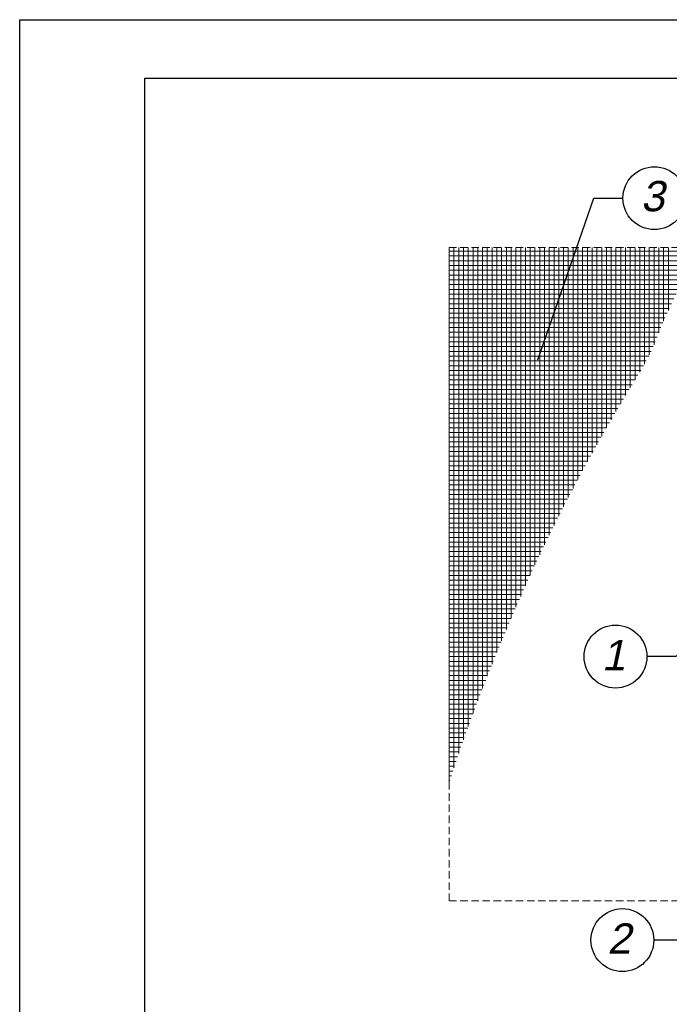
# Model space of a CAD drawing. Header units: millimetres. Extents: x -94648 to 68781, y -29623 to 11990.
# Tile 157 of 181: x 27147 to 27926, y -3176 to -1996. Entities that reach past the tile are written whole.
import ezdxf

# ---------------------------------------------------------------- set-up
doc = ezdxf.new("R2010")
doc.units = ezdxf.units.MM
doc.linetypes.add('DASHED', pattern=[19.05, 12.7, -6.35])
doc.layers.add('ATLAS siatka', color=251, linetype='Continuous', lineweight=5)
doc.layers.add('pomoc', color=3, linetype='Continuous', lineweight=13)
doc.layers.add('opisy', color=2, linetype='Continuous')
doc.layers.add('TABELKA', color=7, linetype='Continuous')
doc.styles.add('ATLAS', font='arial.ttf', dxfattribs={"oblique": 12})
doc.styles.get("Standard").update_dxf_attribs({"font": 'arial.ttf'})
doc.dimstyles.new('ISO-25', dxfattribs={"dimtxt": 2.5, "dimasz": 2.5, "dimexe": 1.25, "dimexo": 0.625, "dimtad": 1, "dimtxsty": 'Standard', "dimcen": 2.5, "dimadec": 0, "dimazin": 0, "dimtfac": 1, "dimtmove": 0, "dimatfit": 3, "dimfxl": 1, "dimarcsym": 0})

msp = doc.modelspace()

# ---------------------------------------------------------------- linework, layer by layer
for p, q in [((27835.89588, -2210.29907), (27870.67574, -2210.29907)), ((27934.18157, -2759.59439), (27899.40171, -2759.59439))]:
    msp.add_line(p, q)
at = {"layer": 'ATLAS siatka'}
for p, q in [((27866.21869, -2273.87181), (27662.29524, -2273.87181)), ((27662.3097, -2350.50006), (27662.3097, -2269.31614)), ((27668.02368, -2350.50006), (27668.02368, -2269.31614)), ((27673.73767, -2350.50006), (27673.73767, -2269.31614)), ((27679.45165, -2350.50006), (27679.45165, -2269.31614)), ((27685.16563, -2350.50006), (27685.16563, -2269.31614)), ((27690.87961, -2350.50006), (27690.87961, -2269.31614)), ((27696.59359, -2350.50006), (27696.59359, -2269.31614)), ((27702.30757, -2350.50006), (27702.30757, -2269.31614)), ((27708.02155, -2350.50006), (27708.02155, -2269.31614)), ((27713.73553, -2350.50006), (27713.73553, -2269.31614)), ((27719.44951, -2350.50006), (27719.44951, -2269.31614)), ((27725.16349, -2350.50006), (27725.16349, -2269.31614)), ((27730.87747, -2350.50006), (27730.87747, -2269.31614)), ((27736.59145, -2350.50006), (27736.59145, -2269.31614)), ((27742.30543, -2350.50006), (27742.30543, -2269.31614)), ((27748.01941, -2350.50006), (27748.01941, -2269.31614)), ((27753.73339, -2350.50006), (27753.73339, -2269.31614)), ((27759.44737, -2350.50006), (27759.44737, -2269.31614)), ((27765.16135, -2350.50006), (27765.16135, -2269.31614)), ((27770.87533, -2350.50006), (27770.87533, -2269.31614)), ((27776.58931, -2350.50006), (27776.58931, -2269.31614)), ((27782.30329, -2350.50006), (27782.30329, -2269.31614)), ((27788.01727, -2350.50006), (27788.01727, -2269.31614)), ((27793.73125, -2350.50006), (27793.73125, -2269.31614)), ((27799.44523, -2350.50006), (27799.44523, -2269.31614)), ((27805.15921, -2350.50006), (27805.15921, -2269.31614)), ((27810.87319, -2350.50006), (27810.87319, -2269.31614)), ((27816.58717, -2350.50006), (27816.58717, -2269.31614)), ((27822.30115, -2350.50006), (27822.30115, -2269.31614)), ((27828.01513, -2350.50006), (27828.01513, -2269.31614)), ((27833.72911, -2350.50006), (27833.72911, -2269.31614)), ((27839.44309, -2350.50006), (27839.44309, -2269.31614)), ((27845.15708, -2350.50006), (27845.15708, -2269.31614)), ((27850.87106, -2350.50006), (27850.87106, -2269.31614)), ((27856.58504, -2350.50006), (27856.58504, -2269.31614)), ((27862.29902, -2350.50006), (27862.29902, -2269.31614)), ((27952.44023, -2273.87181), (27866.21869, -2273.87181)), ((27868.013, -2350.50006), (27868.013, -2269.31614)), ((27873.72698, -2350.50006), (27873.72698, -2269.31614)), ((27879.44096, -2350.50006), (27879.44096, -2269.31614)), ((27885.15494, -2350.50006), (27885.15494, -2269.31614)), ((27890.86892, -2350.50006), (27890.86892, -2269.31614)), ((27896.5829, -2350.50006), (27896.5829, -2269.31614)), ((27902.29688, -2350.50006), (27902.29688, -2269.31614)), ((27908.01086, -2350.50006), (27908.01086, -2269.31614)), ((27913.72484, -2350.50006), (27913.72484, -2269.31614)), ((27919.43882, -2350.50006), (27919.43882, -2269.31614)), ((27925.1528, -2344.7945), (27925.1528, -2269.31614)), ((27866.21869, -2279.58579), (27662.29524, -2279.58579)), ((27866.21869, -2285.29977), (27662.29524, -2285.29977)), ((27952.43259, -2279.58579), (27866.21869, -2279.58579)), ((27951.77187, -2285.29977), (27866.21869, -2285.29977)), ((27866.21869, -2291.01375), (27662.29524, -2291.01375)), ((27866.21869, -2296.72773), (27662.29524, -2296.72773)), ((27950.49321, -2291.01375), (27866.21869, -2291.01375)), ((27948.6485, -2296.72773), (27866.21869, -2296.72773)), ((27866.21869, -2302.44171), (27662.29524, -2302.44171)), ((27866.21869, -2308.15569), (27662.29524, -2308.15569)), ((27946.31061, -2302.44171), (27866.21869, -2302.44171)), ((27943.57833, -2308.15569), (27866.21869, -2308.15569)), ((27866.21869, -2313.86967), (27662.29524, -2313.86967)), ((27866.21869, -2319.58365), (27662.29524, -2319.58365)), ((27940.58188, -2313.86967), (27866.21869, -2313.86967)), ((27937.48863, -2319.58365), (27866.21869, -2319.58365)), ((27866.21869, -2325.29763), (27662.29524, -2325.29763)), ((27866.21869, -2331.01161), (27662.29524, -2331.01161)), ((27934.47015, -2325.29763), (27866.21869, -2325.29763)), ((27931.57347, -2331.01161), (27866.21869, -2331.01161)), ((27866.21869, -2336.72559), (27662.29524, -2336.72559)), ((27866.21869, -2342.43957), (27662.29524, -2342.43957)), ((27928.8099, -2336.72559), (27866.21869, -2336.72559)), ((27926.18934, -2342.43957), (27866.21869, -2342.43957)), ((27866.21869, -2348.15355), (27662.29524, -2348.15355)), ((27788.19603, -2353.86753), (27662.29524, -2353.86753)), ((27662.3097, -2505.65839), (27662.3097, -2350.50006)), ((27668.02368, -2505.65839), (27668.02368, -2350.50006)), ((27673.73767, -2505.65839), (27673.73767, -2350.50006)), ((27679.45165, -2505.65839), (27679.45165, -2350.50006)), ((27685.16563, -2505.65839), (27685.16563, -2350.50006)), ((27690.87961, -2505.65839), (27690.87961, -2350.50006)), ((27696.59359, -2505.65839), (27696.59359, -2350.50006)), ((27702.30757, -2505.65839), (27702.30757, -2350.50006)), ((27708.02155, -2505.65839), (27708.02155, -2350.50006)), ((27713.73553, -2505.65839), (27713.73553, -2350.50006)), ((27719.44951, -2505.65839), (27719.44951, -2350.50006)), ((27725.16349, -2505.65839), (27725.16349, -2350.50006)), ((27730.87747, -2505.65839), (27730.87747, -2350.50006)), ((27736.59145, -2505.65839), (27736.59145, -2350.50006)), ((27742.30543, -2505.65839), (27742.30543, -2350.50006)), ((27748.01941, -2505.65839), (27748.01941, -2350.50006)), ((27753.73339, -2505.65839), (27753.73339, -2350.50006)), ((27759.44737, -2505.65839), (27759.44737, -2350.50006)), ((27765.16135, -2505.65839), (27765.16135, -2350.50006)), ((27770.87533, -2505.65839), (27770.87533, -2350.50006)), ((27776.58931, -2505.65839), (27776.58931, -2350.50006)), ((27782.30329, -2505.65839), (27782.30329, -2350.50006)), ((27788.01727, -2505.65839), (27788.01727, -2350.50006)), ((27920.98232, -2353.86753), (27788.19603, -2353.86753)), ((27793.73125, -2505.65839), (27793.73125, -2350.50006)), ((27799.44523, -2505.65839), (27799.44523, -2350.50006)), ((27805.15921, -2505.65839), (27805.15921, -2350.50006)), ((27810.87319, -2505.65839), (27810.87319, -2350.50006)), ((27816.58717, -2505.65839), (27816.58717, -2350.50006)), ((27822.30115, -2505.65839), (27822.30115, -2350.50006)), ((27828.01513, -2505.65839), (27828.01513, -2350.50006)), ((27833.72911, -2505.65839), (27833.72911, -2350.50006)), ((27839.44309, -2505.65839), (27839.44309, -2350.50006)), ((27845.15708, -2495.61591), (27845.15708, -2350.50006)), ((27850.87106, -2485.65402), (27850.87106, -2350.50006)), ((27856.58504, -2475.80651), (27856.58504, -2350.50006)), ((27862.29902, -2466.0754), (27862.29902, -2350.50006)), ((27923.71935, -2348.15355), (27866.21869, -2348.15355)), ((27868.013, -2456.45646), (27868.013, -2350.50006)), ((27873.72698, -2446.93242), (27873.72698, -2350.50006)), ((27879.44096, -2437.50165), (27879.44096, -2350.50006)), ((27885.15494, -2428.1268), (27885.15494, -2350.50006)), ((27890.86892, -2418.71657), (27890.86892, -2350.50006)), ((27896.5829, -2409.02378), (27896.5829, -2350.50006)), ((27902.29688, -2398.42185), (27902.29688, -2350.50006)), ((27908.01086, -2385.87125), (27908.01086, -2350.50006)), ((27913.72484, -2371.61609), (27913.72484, -2350.50006)), ((27919.43882, -2357.5228), (27919.43882, -2350.50006)), ((27921.40429, -2353.86753), (27921.40352, -2353.86753)), ((27788.19603, -2359.58151), (27662.29524, -2359.58151)), ((27788.19603, -2365.29549), (27662.29524, -2365.29549)), ((27788.19603, -2371.00947), (27662.29524, -2371.00947)), ((27918.5786, -2359.58151), (27788.19603, -2359.58151)), ((27916.24761, -2365.29549), (27788.19603, -2365.29549)), ((27913.96563, -2371.00947), (27788.19603, -2371.00947)), ((27788.19603, -2376.72345), (27662.29524, -2376.72345)), ((27788.19603, -2382.43743), (27662.29524, -2382.43743)), ((27911.70512, -2376.72345), (27788.19603, -2376.72345)), ((27909.42084, -2382.43743), (27788.19603, -2382.43743)), ((27788.19603, -2388.15141), (27662.29524, -2388.15141)), ((27788.19603, -2393.86539), (27662.29524, -2393.86539)), ((27907.04999, -2388.15141), (27788.19603, -2388.15141)), ((27904.50896, -2393.86539), (27788.19603, -2393.86539)), ((27788.19603, -2399.57937), (27662.29524, -2399.57937)), ((27788.19603, -2405.29335), (27662.29524, -2405.29335)), ((27901.71405, -2399.57937), (27788.19603, -2399.57937)), ((27898.67615, -2405.29335), (27788.19603, -2405.29335)), ((27788.19603, -2411.00733), (27662.29524, -2411.00733)), ((27788.19603, -2416.72131), (27662.29524, -2416.72131)), ((27895.43937, -2411.00733), (27788.19603, -2411.00733)), ((27892.06964, -2416.72131), (27788.19603, -2416.72131)), ((27788.19603, -2422.43529), (27662.29524, -2422.43529)), ((27788.19603, -2428.14927), (27662.29524, -2428.14927)), ((27888.62008, -2422.43529), (27788.19603, -2422.43529)), ((27885.14123, -2428.14927), (27788.19603, -2428.14927)), ((27788.19603, -2433.86325), (27662.29524, -2433.86325)), ((27788.19603, -2439.57723), (27662.29524, -2439.57723)), ((27881.65577, -2433.86325), (27788.19603, -2433.86325)), ((27878.17801, -2439.57723), (27788.19603, -2439.57723)), ((27788.19603, -2445.29122), (27662.29524, -2445.29122)), ((27788.19603, -2451.0052), (27662.29524, -2451.0052)), ((27874.71654, -2445.29122), (27788.19603, -2445.29122)), ((27871.27551, -2451.0052), (27788.19603, -2451.0052)), ((27788.19603, -2456.71918), (27662.29524, -2456.71918)), ((27788.19603, -2462.43316), (27662.29524, -2462.43316)), ((27867.85601, -2456.71918), (27788.19603, -2456.71918)), ((27864.45751, -2462.43316), (27788.19603, -2462.43316)), ((27788.19603, -2468.14714), (27662.29524, -2468.14714)), ((27788.19603, -2473.86112), (27662.29524, -2473.86112)), ((27861.07834, -2468.14714), (27788.19603, -2468.14714)), ((27857.72294, -2473.86112), (27788.19603, -2473.86112)), ((27788.19603, -2479.5751), (27662.29524, -2479.5751)), ((27788.19603, -2485.28908), (27662.29524, -2485.28908)), ((27854.39394, -2479.5751), (27788.19603, -2479.5751)), ((27851.08098, -2485.28908), (27788.19603, -2485.28908)), ((27788.19603, -2491.00306), (27662.29524, -2491.00306)), ((27788.19603, -2496.71704), (27662.29524, -2496.71704)), ((27847.79416, -2491.00306), (27788.19603, -2491.00306)), ((27844.53086, -2496.71704), (27788.19603, -2496.71704)), ((27788.19603, -2502.43102), (27662.29524, -2502.43102)), ((27838.06726, -2508.145), (27662.29524, -2508.145)), ((27662.3097, -2660.81672), (27662.3097, -2505.65839)), ((27668.02368, -2660.81672), (27668.02368, -2505.65839)), ((27673.73767, -2660.81672), (27673.73767, -2505.65839)), ((27679.45165, -2660.81672), (27679.45165, -2505.65839)), ((27685.16563, -2660.81672), (27685.16563, -2505.65839)), ((27690.87961, -2660.81672), (27690.87961, -2505.65839)), ((27696.59359, -2660.81672), (27696.59359, -2505.65839)), ((27702.30757, -2660.81672), (27702.30757, -2505.65839)), ((27708.02155, -2660.81672), (27708.02155, -2505.65839)), ((27713.73553, -2660.81672), (27713.73553, -2505.65839)), ((27719.44951, -2660.81672), (27719.44951, -2505.65839)), ((27725.16349, -2660.81672), (27725.16349, -2505.65839)), ((27730.87747, -2660.81672), (27730.87747, -2505.65839)), ((27736.59145, -2660.81672), (27736.59145, -2505.65839)), ((27742.30543, -2660.81672), (27742.30543, -2505.65839)), ((27748.01941, -2660.81672), (27748.01941, -2505.65839)), ((27753.73339, -2660.81672), (27753.73339, -2505.65839)), ((27759.44737, -2660.81672), (27759.44737, -2505.65839)), ((27765.16135, -2649.80476), (27765.16135, -2505.65839)), ((27770.87533, -2637.68021), (27770.87533, -2505.65839)), ((27776.58931, -2625.7511), (27776.58931, -2505.65839)), ((27782.30329, -2614.02912), (27782.30329, -2505.65839)), ((27788.01727, -2602.50871), (27788.01727, -2505.65839)), ((27841.28132, -2502.43102), (27788.19603, -2502.43102)), ((27793.73125, -2591.15281), (27793.73125, -2505.65839)), ((27799.44523, -2579.95597), (27799.44523, -2505.65839)), ((27805.15921, -2568.91329), (27805.15921, -2505.65839)), ((27810.87319, -2558.02029), (27810.87319, -2505.65839)), ((27816.58717, -2547.27286), (27816.58717, -2505.65839)), ((27822.30115, -2536.68339), (27822.30115, -2505.65839)), ((27828.01513, -2526.22679), (27828.01513, -2505.65839)), ((27833.72911, -2515.89882), (27833.72911, -2505.65839)), ((27839.44309, -2505.6963), (27839.44309, -2505.65839)), ((27834.86066, -2513.85898), (27662.29524, -2513.85898)), ((27831.69098, -2519.57296), (27662.29524, -2519.57296)), ((27828.52951, -2525.28694), (27662.29524, -2525.28694)), ((27825.40226, -2531.00092), (27662.29524, -2531.00092)), ((27822.28415, -2536.7149), (27662.29524, -2536.7149)), ((27819.20094, -2542.42888), (27662.29524, -2542.42888)), ((27816.12408, -2548.14286), (27662.29524, -2548.14286)), ((27813.0865, -2553.85684), (27662.29524, -2553.85684)), ((27810.04892, -2559.57082), (27662.29524, -2559.57082)), ((27807.05815, -2565.2848), (27662.29524, -2565.2848)), ((27804.06779, -2570.99878), (27662.29524, -2570.99878)), ((27801.11483, -2576.71276), (27662.29524, -2576.71276)), ((27798.17328, -2582.42674), (27662.29524, -2582.42674)), ((27795.25529, -2588.14072), (27662.29524, -2588.14072)), ((27792.36417, -2593.8547), (27662.29524, -2593.8547)), ((27789.47806, -2599.56868), (27662.29524, -2599.56868)), ((27786.639, -2605.28266), (27662.29524, -2605.28266)), ((27783.79994, -2610.99664), (27662.29524, -2610.99664)), ((27780.99617, -2616.71063), (27662.29524, -2616.71063)), ((27778.21084, -2622.42461), (27662.29524, -2622.42461)), ((27775.43389, -2628.13859), (27662.29524, -2628.13859)), ((27772.70401, -2633.85257), (27662.29524, -2633.85257)), ((27769.97412, -2639.56655), (27662.29524, -2639.56655)), ((27767.27754, -2645.28053), (27662.29524, -2645.28053)), ((27764.60485, -2650.99451), (27662.29524, -2650.99451)), ((27761.93217, -2656.70849), (27662.29524, -2656.70849)), ((27711.06035, -2662.42247), (27662.29524, -2662.42247)), ((27662.3097, -2815.97505), (27662.3097, -2660.81672)), ((27668.02368, -2815.97505), (27668.02368, -2660.81672)), ((27673.73767, -2815.97505), (27673.73767, -2660.81672)), ((27679.45165, -2815.97505), (27679.45165, -2660.81672)), ((27685.16563, -2815.97505), (27685.16563, -2660.81672)), ((27690.87961, -2815.97505), (27690.87961, -2660.81672)), ((27696.59359, -2812.6205), (27696.59359, -2660.81672)), ((27702.30757, -2797.72682), (27702.30757, -2660.81672)), ((27708.02155, -2783.10599), (27708.02155, -2660.81672)), ((27759.31534, -2662.42247), (27711.06035, -2662.42247)), ((27713.73553, -2768.75511), (27713.73553, -2660.81672)), ((27719.44951, -2754.65562), (27719.44951, -2660.81672)), ((27725.16349, -2740.78459), (27725.16349, -2660.81672)), ((27730.87747, -2727.13279), (27730.87747, -2660.81672)), ((27736.59145, -2713.69386), (27736.59145, -2660.81672)), ((27742.30543, -2700.46375), (27742.30543, -2660.81672)), ((27748.01941, -2687.44049), (27748.01941, -2660.81672)), ((27753.73339, -2674.67453), (27753.73339, -2660.81672)), ((27759.44737, -2662.13387), (27759.44737, -2660.81672)), ((27711.06035, -2668.13645), (27662.29524, -2668.13645)), ((27711.06035, -2673.85043), (27662.29524, -2673.85043)), ((27756.70132, -2668.13645), (27711.06035, -2668.13645)), ((27754.10225, -2673.85043), (27711.06035, -2673.85043)), ((27711.06035, -2679.56441), (27662.29524, -2679.56441)), ((27711.06035, -2685.27839), (27662.29524, -2685.27839)), ((27751.54471, -2679.56441), (27711.06035, -2679.56441)), ((27748.98716, -2685.27839), (27711.06035, -2685.27839)), ((27711.06035, -2690.99237), (27662.29524, -2690.99237)), ((27711.06035, -2696.70635), (27662.29524, -2696.70635)), ((27746.45744, -2690.99237), (27711.06035, -2690.99237)), ((27743.95258, -2696.70635), (27711.06035, -2696.70635)), ((27711.06035, -2702.42033), (27662.29524, -2702.42033)), ((27711.06035, -2708.13431), (27662.29524, -2708.13431)), ((27741.44771, -2702.42033), (27711.06035, -2702.42033)), ((27738.98029, -2708.13431), (27711.06035, -2708.13431)), ((27711.06035, -2713.84829), (27662.29524, -2713.84829)), ((27711.06035, -2719.56227), (27662.29524, -2719.56227)), ((27711.06035, -2725.27625), (27662.29524, -2725.27625)), ((27736.52509, -2713.84829), (27711.06035, -2713.84829)), ((27734.06989, -2719.56227), (27711.06035, -2719.56227)), ((27731.65981, -2725.27625), (27711.06035, -2725.27625)), ((27711.06035, -2730.99023), (27662.29524, -2730.99023)), ((27711.06035, -2736.70421), (27662.29524, -2736.70421)), ((27729.25195, -2730.99023), (27711.06035, -2730.99023)), ((27726.85038, -2736.70421), (27711.06035, -2736.70421)), ((27711.06035, -2742.41819), (27662.29524, -2742.41819)), ((27711.06035, -2748.13217), (27662.29524, -2748.13217)), ((27724.48813, -2742.41819), (27711.06035, -2742.41819)), ((27722.12588, -2748.13217), (27711.06035, -2748.13217)), ((27711.06035, -2753.84615), (27662.29524, -2753.84615)), ((27711.06035, -2759.56013), (27662.29524, -2759.56013)), ((27719.77785, -2753.84615), (27711.06035, -2753.84615)), ((27717.46009, -2759.56013), (27711.06035, -2759.56013)), ((27711.06035, -2765.27411), (27662.29524, -2765.27411)), ((27711.06035, -2770.98809), (27662.29524, -2770.98809)), ((27715.14232, -2765.27411), (27711.06035, -2765.27411)), ((27712.84691, -2770.98809), (27711.06035, -2770.98809)), ((27710.56121, -2776.70207), (27662.29524, -2776.70207)), ((27708.29464, -2782.41605), (27662.29524, -2782.41605)), ((27706.04918, -2788.13004), (27662.29524, -2788.13004)), ((27703.81597, -2793.84402), (27662.29524, -2793.84402)), ((27701.59618, -2799.558), (27662.29524, -2799.558)), ((27699.39908, -2805.27198), (27662.29524, -2805.27198)), ((27697.21499, -2810.98596), (27662.29524, -2810.98596)), ((27695.04429, -2816.69994), (27662.29524, -2816.69994)), ((27662.3097, -2910.73082), (27662.3097, -2815.97505)), ((27668.02368, -2892.79361), (27668.02368, -2815.97505)), ((27673.73767, -2875.73649), (27673.73767, -2815.97505)), ((27679.45165, -2859.30374), (27679.45165, -2815.97505)), ((27685.16563, -2843.35839), (27685.16563, -2815.97505)), ((27690.87961, -2827.81688), (27690.87961, -2815.97505)), ((27692.89625, -2822.41392), (27662.29524, -2822.41392)), ((27690.76403, -2828.1279), (27662.29524, -2828.1279)), ((27688.6466, -2833.84188), (27662.29524, -2833.84188)), ((27686.54856, -2839.55586), (27662.29524, -2839.55586)), ((27684.47248, -2845.26984), (27662.29524, -2845.26984)), ((27682.41324, -2850.98382), (27662.29524, -2850.98382)), ((27680.37172, -2856.6978), (27662.29524, -2856.6978)), ((27678.3543, -2862.41178), (27662.29524, -2862.41178)), ((27676.36042, -2868.12576), (27662.29524, -2868.12576)), ((27674.38768, -2873.83974), (27662.29524, -2873.83974)), ((27672.43758, -2879.55372), (27662.29524, -2879.55372)), ((27670.51185, -2885.2677), (27662.29524, -2885.2677)), ((27668.61921, -2890.98168), (27662.29524, -2890.98168)), ((27666.75565, -2896.69566), (27662.29524, -2896.69566)), ((27664.92311, -2902.40964), (27662.29524, -2902.40964)), ((27663.12281, -2908.12362), (27662.29524, -2908.12362))]:
    msp.add_line(p, q, dxfattribs=at)
at = {"layer": 'opisy'}
for centre in [(27908.34622, -2210.29907), (27861.73122, -2759.59439), (27869.97554, -3099.2695)]:
    msp.add_circle(centre, 37.67048, dxfattribs=at)
at = {"layer": 'pomoc', "color": 82, "linetype": 'DASHED', "ltscale": 0.7}
for p, q in [((27662.29524, -2269.31614), (28991.47278, -2269.31614)), ((27662.29524, -3052.31731), (27662.29524, -2269.31614)), ((27662.29524, -3052.31731), (28991.47278, -3052.31731))]:
    msp.add_line(p, q, dxfattribs=at)
at = {"layer": 'TABELKA'}
for points in [[(27147.27236, -1996.44014), (29247.27236, -1996.44014), (29247.27236, -4966.44014), (27147.27236, -4966.44014)], [(27297.27236, -2066.44014), (29177.27236, -2066.44014), (29177.27236, -4896.44014), (27297.27236, -4896.44014)]]:
    msp.add_lwpolyline(points, close=True, dxfattribs=at)

# ---------------------------------------------------------------- texts
at = {"layer": 'opisy', "linetype": 'Continuous', "style": 'ATLAS', "oblique": 12}
for s, p in [('3', (27892.15731, -2225.95585)), ('1', (27845.28536, -2775.87589)), ('2', (27851.98806, -3115.551))]:
    msp.add_text(s, height=36.29352, dxfattribs=at).set_placement(p)

# ---------------------------------------------------------------- leaders
at = {"layer": 'opisy'}
for points in [[(27768.7075, -2404.17913), (27835.89588, -2210.29907), (27870.67574, -2210.29907)], [(28001.10981, -2684.94883), (27934.18157, -2759.59439), (27899.40171, -2759.59439)], [(27985.48604, -2954.58232), (27942.42588, -3099.2695), (27907.64602, -3099.2695)]]:
    msp.add_leader(points, dimstyle='ISO-25', override={"dimgap": 0.625, "dimtad": 0}, dxfattribs=at)

doc.saveas('drawing.dxf')
